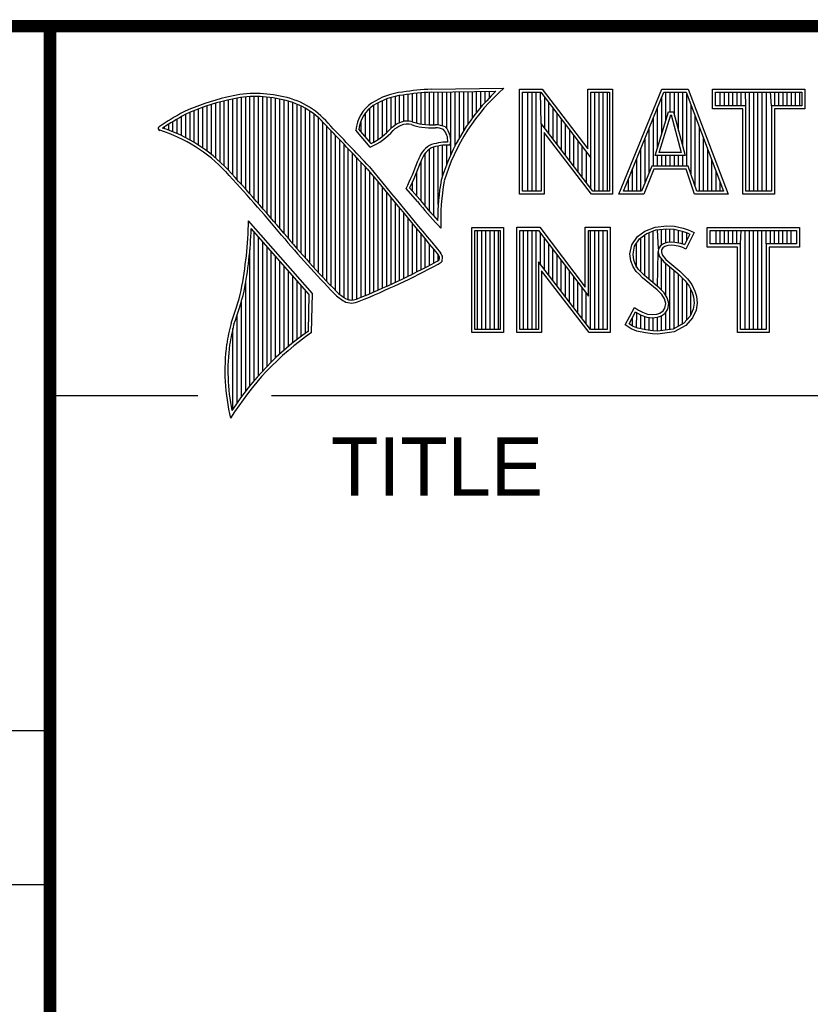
# Model space of a CAD drawing. Header units: inches. Extents: x 0 to 22, y 0 to 17.
# Tile 4 of 8: x 16.3 to 17.6, y 1.4 to 3. Entities that reach past the tile are written whole.
import ezdxf

# ---------------------------------------------------------------- set-up
doc = ezdxf.new("R2010")
doc.units = ezdxf.units.IN
doc.header["$LTSCALE"] = 1.21
doc.header["$MEASUREMENT"] = 0
doc.layers.get('0').update_dxf_attribs({"linetype": 'CONTINUOUS'})
doc.styles.get("Standard").update_dxf_attribs({"font": 'txt', "width": 0.8})

msp = doc.modelspace()

# ---------------------------------------------------------------- linework, layer by layer
at = {"color": 2, "linetype": 'CONTINUOUS'}
for p, q in [((16.3737, 2.9596), (21.5037, 2.9596)), ((16.3737, 2.9596), (16.3737, 1.2496)), ((16.375, 2.96), (21.5, 2.96)), ((16.6806, 2.707), (16.6806, 2.8459)), ((16.6875, 2.6995), (16.6875, 2.8467)), ((16.6943, 2.6918), (16.6943, 2.8472)), ((16.7011, 2.6841), (16.7011, 2.8474)), ((16.708, 2.6764), (16.708, 2.8474)), ((16.7148, 2.6685), (16.7148, 2.847)), ((16.7216, 2.6607), (16.7216, 2.8465)), ((16.7284, 2.6527), (16.7284, 2.8456)), ((16.9196, 2.7966), (16.9196, 2.8459)), ((16.9264, 2.8018), (16.9264, 2.8477)), ((16.9332, 2.8053), (16.9332, 2.849)), ((16.9401, 2.8077), (16.9401, 2.8499)), ((16.9469, 2.8082), (16.9469, 2.8509)), ((16.9537, 2.8069), (16.9537, 2.8518)), ((16.9606, 2.8048), (16.9606, 2.8525)), ((16.9674, 2.8034), (16.9674, 2.8531)), ((16.9742, 2.8027), (16.9742, 2.8536)), ((16.981, 2.8023), (16.981, 2.854)), ((16.9838, 2.8589), (17.0997, 2.8607)), ((16.9839, 2.8541), (17.087, 2.8557)), ((16.9879, 2.802), (16.9879, 2.8542)), ((16.9947, 2.8019), (16.9947, 2.8543)), ((17.0015, 2.8005), (17.0015, 2.8544)), ((17.0083, 2.7963), (17.0083, 2.8545)), ((17.0152, 2.755), (17.0152, 2.8546)), ((17.022, 2.7691), (17.022, 2.8547)), ((17.0288, 2.7817), (17.0288, 2.8548)), ((17.0357, 2.7931), (17.0357, 2.8549)), ((17.0425, 2.8035), (17.0425, 2.855)), ((17.0493, 2.8131), (17.0493, 2.8551)), ((17.0561, 2.822), (17.0561, 2.8552)), ((17.063, 2.8303), (17.063, 2.8553)), ((17.0698, 2.8381), (17.0698, 2.8554)), ((17.0766, 2.8454), (17.0766, 2.8555)), ((17.1243, 2.8592), (17.1609, 2.8592)), ((17.1243, 2.6915), (17.1243, 2.8592)), ((17.1291, 2.8543), (17.1585, 2.8543)), ((17.1291, 2.6963), (17.1291, 2.8543)), ((17.1381, 2.6963), (17.1381, 2.8543)), ((17.1447, 2.6963), (17.1447, 2.8543)), ((17.1514, 2.6963), (17.1514, 2.8543)), ((17.1589, 2.8042), (17.1581, 2.8543)), ((17.1585, 2.8543), (17.2383, 2.7492)), ((17.1609, 2.8592), (17.2334, 2.7636)), ((17.1648, 2.7965), (17.1648, 2.8461)), ((17.2334, 2.8592), (17.2732, 2.8592)), ((17.2334, 2.7636), (17.2334, 2.8592)), ((17.2383, 2.8543), (17.2684, 2.8543)), ((17.2383, 2.7492), (17.2383, 2.8543)), ((17.2449, 2.6963), (17.2449, 2.8543)), ((17.2515, 2.6963), (17.2515, 2.8543)), ((17.2582, 2.6963), (17.2582, 2.8543)), ((17.2649, 2.6963), (17.2649, 2.8543)), ((17.2684, 2.8543), (17.2684, 2.6963)), ((17.2732, 2.8592), (17.2732, 2.6915)), ((17.2831, 2.6915), (17.3516, 2.8591)), ((17.2903, 2.6964), (17.3548, 2.8542)), ((17.3516, 2.8591), (17.3938, 2.8591)), ((17.3517, 2.7882), (17.3517, 2.8465)), ((17.3548, 2.8542), (17.3905, 2.8542)), ((17.3583, 2.8098), (17.3583, 2.8542)), ((17.365, 2.8228), (17.365, 2.8542)), ((17.3717, 2.817), (17.3717, 2.8542)), ((17.3784, 2.7925), (17.3784, 2.8542)), ((17.385, 2.7679), (17.385, 2.8542)), ((17.3905, 2.8542), (17.4504, 2.6964)), ((17.3917, 2.7364), (17.3917, 2.851)), ((17.3938, 2.8591), (17.4574, 2.6915)), ((17.4327, 2.8591), (17.5802, 2.8591)), ((17.4327, 2.8278), (17.4327, 2.8591)), ((17.4375, 2.8542), (17.5753, 2.8542)), ((17.4375, 2.8327), (17.4375, 2.8542)), ((17.4451, 2.8327), (17.4451, 2.8542)), ((17.4518, 2.8327), (17.4518, 2.8542)), ((17.4585, 2.8327), (17.4585, 2.8542)), ((17.4652, 2.8327), (17.4652, 2.8542)), ((17.4718, 2.8327), (17.4718, 2.8542)), ((17.4785, 2.8327), (17.4785, 2.8542)), ((17.4859, 2.8327), (17.4852, 2.8542)), ((17.4919, 2.6964), (17.4919, 2.8542)), ((17.4985, 2.6964), (17.4985, 2.8542)), ((17.5052, 2.6964), (17.5052, 2.8542)), ((17.5119, 2.6964), (17.5119, 2.8542)), ((17.5186, 2.6964), (17.5186, 2.8542)), ((17.5269, 2.8327), (17.5252, 2.8542)), ((17.5319, 2.8327), (17.5319, 2.8542)), ((17.5386, 2.8327), (17.5386, 2.8542)), ((17.5453, 2.8327), (17.5453, 2.8542)), ((17.5519, 2.8327), (17.5519, 2.8542)), ((17.5586, 2.8327), (17.5586, 2.8542)), ((17.5653, 2.8327), (17.5653, 2.8542)), ((17.572, 2.8327), (17.572, 2.8542)), ((17.5753, 2.8542), (17.5753, 2.8327)), ((17.5802, 2.8591), (17.5802, 2.8278)), ((16.6192, 2.765), (16.6192, 2.8301)), ((16.626, 2.7601), (16.626, 2.8325)), ((16.6329, 2.7549), (16.6329, 2.8347)), ((16.6397, 2.7492), (16.6397, 2.8367)), ((16.6465, 2.7431), (16.6465, 2.8386)), ((16.6533, 2.7366), (16.6533, 2.8403)), ((16.6602, 2.7295), (16.6602, 2.8419)), ((16.667, 2.7221), (16.667, 2.8435)), ((16.6738, 2.7146), (16.6738, 2.8449)), ((16.7353, 2.6447), (16.7353, 2.8445)), ((16.7421, 2.6366), (16.7421, 2.8431)), ((16.7489, 2.6285), (16.7489, 2.8417)), ((16.7557, 2.6204), (16.7557, 2.84)), ((16.7626, 2.6125), (16.7626, 2.8378)), ((16.7694, 2.6046), (16.7694, 2.8352)), ((16.7762, 2.5968), (16.7762, 2.8321)), ((16.8923, 2.7747), (16.8923, 2.8335)), ((16.8991, 2.7788), (16.8991, 2.8375)), ((16.9059, 2.7837), (16.9059, 2.8408)), ((16.9128, 2.7896), (16.9128, 2.8436)), ((17.1714, 2.7879), (17.1714, 2.8373)), ((17.345, 2.7666), (17.345, 2.8302)), ((17.3984, 2.7232), (17.3984, 2.8334)), ((17.4859, 2.8327), (17.4375, 2.8327)), ((17.4859, 2.6964), (17.4859, 2.8327)), ((17.5753, 2.8327), (17.5269, 2.8327)), ((17.5269, 2.8327), (17.5269, 2.6964)), ((16.5851, 2.7849), (16.5851, 2.8154)), ((16.5919, 2.7815), (16.5919, 2.819)), ((16.5987, 2.7778), (16.5987, 2.8221)), ((16.6055, 2.7738), (16.6055, 2.8249)), ((16.6124, 2.7696), (16.6124, 2.8276)), ((16.7831, 2.5891), (16.7831, 2.8284)), ((16.7899, 2.5815), (16.7899, 2.8242)), ((16.7967, 2.5739), (16.7967, 2.8193)), ((16.8786, 2.783), (16.8786, 2.8206)), ((16.8855, 2.7749), (16.8855, 2.8281)), ((17.1781, 2.7792), (17.1781, 2.8285)), ((17.1848, 2.7705), (17.1848, 2.8197)), ((17.3383, 2.7364), (17.3383, 2.8138)), ((17.3409, 2.7533), (17.3624, 2.8228)), ((17.3475, 2.7581), (17.3659, 2.8179)), ((17.3624, 2.8228), (17.3701, 2.8228)), ((17.3659, 2.8179), (17.3664, 2.8179)), ((17.3664, 2.8179), (17.3827, 2.7581)), ((17.3701, 2.8228), (17.389, 2.7533)), ((17.4051, 2.7034), (17.4051, 2.8158)), ((17.481, 2.8278), (17.4327, 2.8278)), ((17.481, 2.6915), (17.481, 2.8278)), ((17.5802, 2.8278), (17.5318, 2.8278)), ((17.5318, 2.8278), (17.5318, 2.6915)), ((16.5578, 2.796), (16.5578, 2.7989)), ((16.5646, 2.7936), (16.5646, 2.8033)), ((16.5714, 2.7909), (16.5714, 2.8075)), ((16.5782, 2.788), (16.5782, 2.8116)), ((16.8035, 2.5665), (16.8035, 2.8136)), ((16.8104, 2.5591), (16.8104, 2.807)), ((16.8172, 2.5519), (16.8172, 2.7996)), ((16.8718, 2.791), (16.8718, 2.8085)), ((17.2418, 2.6963), (17.1589, 2.8042)), ((17.1589, 2.8042), (17.1589, 2.6963)), ((17.1915, 2.7618), (17.1915, 2.8109)), ((17.1981, 2.7531), (17.1981, 2.8021)), ((17.4118, 2.6964), (17.4118, 2.7982)), ((16.824, 2.5447), (16.824, 2.7924)), ((16.8308, 2.5375), (16.8308, 2.7853)), ((16.8864, 2.7664), (16.8632, 2.7937)), ((16.8877, 2.7723), (16.8682, 2.7952)), ((17.2395, 2.6915), (17.1637, 2.7899)), ((17.1637, 2.7899), (17.1637, 2.6915)), ((17.2048, 2.7445), (17.2048, 2.7933)), ((17.2115, 2.7358), (17.2115, 2.7845)), ((17.3316, 2.7267), (17.3316, 2.7975)), ((16.8377, 2.5314), (16.8377, 2.7781)), ((16.8445, 2.5262), (16.8445, 2.7709)), ((16.9947, 2.6748), (16.9947, 2.7683)), ((17.0015, 2.7195), (17.0015, 2.7694)), ((17.0083, 2.7388), (17.0083, 2.7698)), ((17.2182, 2.7271), (17.2182, 2.7757)), ((17.2248, 2.7184), (17.2248, 2.7669)), ((17.325, 2.7101), (17.325, 2.7812)), ((17.4184, 2.6964), (17.4184, 2.7806)), ((16.8513, 2.523), (16.8513, 2.7637)), ((16.8581, 2.5224), (16.8581, 2.7565)), ((16.9742, 2.672), (16.9742, 2.7568)), ((16.981, 2.664), (16.981, 2.7634)), ((16.9879, 2.6563), (16.9879, 2.7665)), ((17.2315, 2.7098), (17.2315, 2.7581)), ((17.3183, 2.6964), (17.3183, 2.7648)), ((17.389, 2.7533), (17.3409, 2.7533)), ((17.345, 2.7364), (17.345, 2.7533)), ((17.3827, 2.7581), (17.3475, 2.7581)), ((17.3517, 2.7364), (17.3517, 2.7533)), ((17.3583, 2.7364), (17.3583, 2.7533)), ((17.365, 2.7364), (17.365, 2.7533)), ((17.3717, 2.7364), (17.3717, 2.7533)), ((17.3784, 2.7364), (17.3784, 2.7533)), ((17.385, 2.7364), (17.385, 2.7533)), ((17.4251, 2.6964), (17.4251, 2.763)), ((16.865, 2.5241), (16.865, 2.7493)), ((16.8718, 2.527), (16.8718, 2.7421)), ((16.9674, 2.6802), (16.9674, 2.7444)), ((17.2382, 2.7011), (17.2383, 2.7492)), ((17.3116, 2.6964), (17.3116, 2.7485)), ((17.3356, 2.7364), (17.3195, 2.6964)), ((17.394, 2.7364), (17.3356, 2.7364)), ((17.4074, 2.6964), (17.394, 2.7364)), ((17.4318, 2.6964), (17.4318, 2.7455)), ((16.8786, 2.5298), (16.8786, 2.7348)), ((16.8855, 2.5327), (16.8855, 2.727)), ((16.9606, 2.6882), (16.9606, 2.7266)), ((17.3049, 2.6964), (17.3049, 2.7322)), ((17.3388, 2.7316), (17.3228, 2.6915)), ((17.3905, 2.7316), (17.3388, 2.7316)), ((17.4039, 2.6915), (17.3905, 2.7316)), ((17.4385, 2.6964), (17.4385, 2.7279)), ((16.8923, 2.5356), (16.8923, 2.7187)), ((16.8991, 2.5385), (16.8991, 2.7104)), ((16.9537, 2.696), (16.9537, 2.7109)), ((17.2983, 2.6964), (17.2983, 2.7158)), ((17.4451, 2.6964), (17.4451, 2.7103)), ((16.9059, 2.5415), (16.9059, 2.7022)), ((16.9128, 2.5446), (16.9128, 2.6939)), ((16.9616, 2.6797), (16.9434, 2.7005)), ((16.9653, 2.6828), (16.9492, 2.7013)), ((17.1637, 2.6915), (17.1243, 2.6915)), ((17.1589, 2.6963), (17.1291, 2.6963)), ((17.2732, 2.6915), (17.2395, 2.6915)), ((17.2684, 2.6963), (17.2418, 2.6963)), ((17.3228, 2.6915), (17.2831, 2.6915)), ((17.3195, 2.6964), (17.2903, 2.6964)), ((17.4574, 2.6915), (17.4039, 2.6915)), ((17.4504, 2.6964), (17.4074, 2.6964)), ((17.5318, 2.6915), (17.481, 2.6915)), ((17.5269, 2.6964), (17.4859, 2.6964)), ((16.9196, 2.5477), (16.9196, 2.6856)), ((16.9264, 2.5508), (16.9264, 2.6774)), ((16.9332, 2.554), (16.9332, 2.6691)), ((16.9401, 2.5573), (16.9401, 2.6608)), ((16.7939, 2.533), (16.6919, 2.6489)), ((16.9469, 2.5606), (16.9469, 2.6526)), ((16.9537, 2.5639), (16.9537, 2.6443)), ((16.999, 2.637), (16.9946, 2.6418)), ((17.3412, 2.639), (17.3596, 2.641)), ((17.3596, 2.641), (17.372, 2.6402)), ((16.789, 2.5312), (16.6964, 2.6365)), ((16.7011, 2.3939), (16.7011, 2.6311)), ((16.9606, 2.5673), (16.9606, 2.6361)), ((16.9674, 2.5708), (16.9674, 2.6278)), ((17.0482, 2.6383), (17.0988, 2.6383)), ((17.0482, 2.4708), (17.0482, 2.6383)), ((17.0531, 2.6334), (17.0939, 2.6334)), ((17.0531, 2.4756), (17.0531, 2.6334)), ((17.0577, 2.4756), (17.0577, 2.6334)), ((17.0644, 2.4756), (17.0644, 2.6334)), ((17.071, 2.4756), (17.071, 2.6334)), ((17.0777, 2.4756), (17.0777, 2.6334)), ((17.0844, 2.4756), (17.0844, 2.6334)), ((17.0911, 2.4756), (17.0911, 2.6334)), ((17.0939, 2.6334), (17.0939, 2.4756)), ((17.0988, 2.6383), (17.0988, 2.4708)), ((17.1205, 2.6385), (17.1571, 2.6385)), ((17.1205, 2.4708), (17.1205, 2.6385)), ((17.1253, 2.6336), (17.1547, 2.6336)), ((17.1253, 2.4756), (17.1253, 2.6336)), ((17.1311, 2.4756), (17.1311, 2.6336)), ((17.1378, 2.4756), (17.1378, 2.6336)), ((17.1445, 2.4756), (17.1445, 2.6336)), ((17.1511, 2.4756), (17.1511, 2.6336)), ((17.1547, 2.6336), (17.2345, 2.5284)), ((17.1571, 2.6385), (17.2296, 2.5429)), ((17.1578, 2.5799), (17.1578, 2.6295)), ((17.2296, 2.6385), (17.2694, 2.6385)), ((17.2296, 2.5429), (17.2296, 2.6385)), ((17.2345, 2.6336), (17.2646, 2.6336)), ((17.2345, 2.5284), (17.2345, 2.6336)), ((17.2379, 2.4756), (17.2379, 2.6336)), ((17.2446, 2.4756), (17.2446, 2.6336)), ((17.2513, 2.4756), (17.2513, 2.6336)), ((17.2579, 2.4756), (17.2579, 2.6336)), ((17.2646, 2.6336), (17.2646, 2.4756)), ((17.2694, 2.6385), (17.2694, 2.4708)), ((17.3127, 2.6238), (17.3245, 2.6324)), ((17.3162, 2.6204), (17.3269, 2.6281)), ((17.3245, 2.6324), (17.3412, 2.639)), ((17.3247, 2.561), (17.3247, 2.6265)), ((17.3269, 2.6281), (17.3424, 2.6343)), ((17.3314, 2.5555), (17.3314, 2.6299)), ((17.338, 2.5499), (17.338, 2.6326)), ((17.3424, 2.6343), (17.3597, 2.6362)), ((17.3466, 2.6041), (17.3447, 2.6345)), ((17.3514, 2.6103), (17.3514, 2.6353)), ((17.3581, 2.6135), (17.3581, 2.636)), ((17.3597, 2.6362), (17.3713, 2.6354)), ((17.3647, 2.6146), (17.3647, 2.6358)), ((17.3713, 2.6354), (17.3843, 2.6326)), ((17.3714, 2.6146), (17.3714, 2.6353)), ((17.372, 2.6402), (17.3856, 2.6373)), ((17.3781, 2.6134), (17.3781, 2.6339)), ((17.3843, 2.6326), (17.3921, 2.6299)), ((17.3848, 2.6117), (17.3848, 2.6324)), ((17.3856, 2.6373), (17.3939, 2.6344)), ((17.3966, 2.6278), (17.3879, 2.6106)), ((17.4031, 2.6301), (17.3899, 2.6036)), ((17.3914, 2.6176), (17.3914, 2.6301)), ((17.3921, 2.6299), (17.3966, 2.6278)), ((17.3939, 2.6344), (17.4031, 2.6301)), ((17.4242, 2.6383), (17.5717, 2.6383)), ((17.4242, 2.607), (17.4242, 2.6383)), ((17.429, 2.6334), (17.5669, 2.6334)), ((17.429, 2.6119), (17.429, 2.6334)), ((17.4382, 2.6119), (17.4382, 2.6334)), ((17.4448, 2.6119), (17.4448, 2.6334)), ((17.4515, 2.6119), (17.4515, 2.6334)), ((17.4582, 2.6119), (17.4582, 2.6334)), ((17.4649, 2.6119), (17.4649, 2.6334)), ((17.4716, 2.6119), (17.4716, 2.6334)), ((17.4774, 2.6119), (17.4782, 2.6334)), ((17.4849, 2.4756), (17.4849, 2.6334)), ((17.4916, 2.4756), (17.4916, 2.6334)), ((17.4983, 2.4756), (17.4983, 2.6334)), ((17.5049, 2.4756), (17.5049, 2.6334)), ((17.5116, 2.4756), (17.5116, 2.6334)), ((17.5185, 2.6119), (17.5183, 2.6334)), ((17.525, 2.6119), (17.525, 2.6334)), ((17.5316, 2.6119), (17.5316, 2.6334)), ((17.5383, 2.6119), (17.5383, 2.6334)), ((17.545, 2.6119), (17.545, 2.6334)), ((17.5517, 2.6119), (17.5517, 2.6334)), ((17.5583, 2.6119), (17.5583, 2.6334)), ((17.5669, 2.6334), (17.5669, 2.6119)), ((17.5717, 2.6383), (17.5717, 2.607)), ((16.708, 2.4018), (16.708, 2.6233)), ((16.7148, 2.4093), (16.7148, 2.6156)), ((16.9742, 2.5743), (16.9742, 2.6195)), ((16.981, 2.5778), (16.981, 2.6113)), ((17.1645, 2.5712), (17.1645, 2.6207)), ((17.1712, 2.5625), (17.1712, 2.6119)), ((17.3009, 2.5961), (17.3037, 2.6105)), ((17.3037, 2.6105), (17.3127, 2.6238)), ((17.3083, 2.6086), (17.3162, 2.6204)), ((17.3113, 2.5744), (17.3113, 2.6131)), ((17.318, 2.5677), (17.318, 2.6217)), ((17.3543, 2.6124), (17.3497, 2.609)), ((17.3604, 2.6142), (17.3543, 2.6124)), ((17.3664, 2.6148), (17.3604, 2.6142)), ((17.3665, 2.6099), (17.3614, 2.6094)), ((17.3726, 2.6145), (17.3664, 2.6148)), ((17.372, 2.6097), (17.3665, 2.6099)), ((17.3807, 2.6079), (17.372, 2.6097)), ((17.3819, 2.6126), (17.3726, 2.6145)), ((17.3873, 2.6109), (17.3819, 2.6126)), ((17.3879, 2.6106), (17.3873, 2.6109)), ((17.4774, 2.6119), (17.429, 2.6119)), ((17.4774, 2.4756), (17.4774, 2.6119)), ((17.5669, 2.6119), (17.5185, 2.6119)), ((17.5185, 2.6119), (17.5185, 2.4756)), ((16.6943, 2.3857), (16.6943, 2.603)), ((16.7216, 2.4165), (16.7216, 2.6078)), ((16.7284, 2.4233), (16.7284, 2.6001)), ((16.9879, 2.5814), (16.9879, 2.603)), ((16.9947, 2.5853), (16.9947, 2.5948)), ((17.1778, 2.5539), (17.1778, 2.6031)), ((17.1845, 2.5452), (17.1845, 2.5943)), ((17.302, 2.5852), (17.3009, 2.5961)), ((17.3058, 2.5959), (17.3083, 2.6086)), ((17.3068, 2.5863), (17.3058, 2.5959)), ((17.3447, 2.5443), (17.3461, 2.5993)), ((17.3466, 2.6041), (17.3461, 2.5993)), ((17.3461, 2.5993), (17.3477, 2.5922)), ((17.3497, 2.609), (17.3466, 2.6041)), ((17.3513, 2.6025), (17.351, 2.5996)), ((17.351, 2.5996), (17.3521, 2.5944)), ((17.3533, 2.6056), (17.3513, 2.6025)), ((17.3521, 2.5944), (17.3582, 2.5869)), ((17.3565, 2.6079), (17.3533, 2.6056)), ((17.3614, 2.6094), (17.3565, 2.6079)), ((17.3853, 2.6065), (17.3807, 2.6079)), ((17.3899, 2.6036), (17.3853, 2.6065)), ((17.4726, 2.607), (17.4242, 2.607)), ((17.4726, 2.4708), (17.4726, 2.607)), ((17.5717, 2.607), (17.5233, 2.607)), ((17.5233, 2.607), (17.5233, 2.4708)), ((16.7353, 2.4299), (16.7353, 2.5923)), ((16.7421, 2.4363), (16.7421, 2.5846)), ((17.238, 2.4756), (17.1551, 2.5834)), ((17.1551, 2.5834), (17.1551, 2.4756)), ((17.1912, 2.5365), (17.1912, 2.5855)), ((17.3058, 2.5754), (17.302, 2.5852)), ((17.3101, 2.5777), (17.3068, 2.5863)), ((17.3477, 2.5922), (17.3547, 2.5835)), ((17.3514, 2.5381), (17.3514, 2.5876)), ((17.3547, 2.5835), (17.3771, 2.5649)), ((17.3581, 2.5298), (17.3581, 2.5807)), ((17.3582, 2.5869), (17.3804, 2.5685)), ((16.7489, 2.4424), (16.7489, 2.5768)), ((16.7557, 2.4482), (16.7557, 2.569)), ((17.2356, 2.4708), (17.1599, 2.5692)), ((17.1599, 2.5692), (17.1599, 2.4708)), ((17.1979, 2.5278), (17.1979, 2.5767)), ((17.2045, 2.5192), (17.2045, 2.5679)), ((17.3109, 2.5679), (17.3058, 2.5754)), ((17.3147, 2.571), (17.3101, 2.5777)), ((17.3153, 2.5636), (17.3109, 2.5679)), ((17.3243, 2.5614), (17.3147, 2.571)), ((17.321, 2.5578), (17.3153, 2.5636)), ((17.3647, 2.4755), (17.3647, 2.5752)), ((17.3714, 2.4763), (17.3714, 2.5696)), ((17.3771, 2.5649), (17.383, 2.559)), ((17.3781, 2.4808), (17.3781, 2.5639)), ((17.3804, 2.5685), (17.3864, 2.5624)), ((17.3864, 2.5624), (17.3925, 2.5561)), ((16.6875, 2.377), (16.6875, 2.5502)), ((16.7626, 2.4538), (16.7626, 2.5613)), ((16.7694, 2.4592), (16.7694, 2.5535)), ((17.2112, 2.5105), (17.2112, 2.5591)), ((17.2179, 2.5018), (17.2179, 2.5503)), ((17.3441, 2.5385), (17.321, 2.5578)), ((17.3474, 2.5421), (17.3243, 2.5614)), ((17.383, 2.559), (17.3888, 2.5529)), ((17.3848, 2.4834), (17.3848, 2.5571)), ((17.3888, 2.5529), (17.3953, 2.5446)), ((17.3914, 2.4908), (17.3914, 2.5495)), ((17.3925, 2.5561), (17.3994, 2.5472)), ((17.3994, 2.5472), (17.4046, 2.5368)), ((16.7762, 2.4644), (16.7762, 2.5458)), ((16.7831, 2.4694), (16.7831, 2.538)), ((16.788, 2.4729), (16.789, 2.5312)), ((16.7927, 2.4704), (16.7939, 2.533)), ((17.2246, 2.4931), (17.2246, 2.5415)), ((17.2312, 2.4844), (17.2312, 2.5327)), ((17.3516, 2.5311), (17.3441, 2.5385)), ((17.3554, 2.5341), (17.3474, 2.5421)), ((17.3559, 2.5241), (17.3516, 2.5311)), ((17.3604, 2.5261), (17.3554, 2.5341)), ((17.3953, 2.5446), (17.4001, 2.535)), ((17.3981, 2.4982), (17.3981, 2.5389)), ((17.4001, 2.535), (17.4024, 2.5275)), ((17.4046, 2.5368), (17.4072, 2.5285)), ((16.6806, 2.368), (16.6806, 2.52)), ((17.3579, 2.5169), (17.3559, 2.5241)), ((17.3565, 2.5097), (17.3579, 2.5169)), ((17.3629, 2.5171), (17.3604, 2.5261)), ((17.3611, 2.5079), (17.3629, 2.5171)), ((17.4031, 2.5174), (17.4016, 2.5077)), ((17.4024, 2.5275), (17.4031, 2.5174)), ((17.408, 2.5172), (17.4063, 2.5063)), ((17.4072, 2.5285), (17.408, 2.5172)), ((17.2931, 2.483), (17.3081, 2.5106)), ((17.2995, 2.4845), (17.3097, 2.5034)), ((17.3081, 2.5106), (17.3144, 2.506)), ((17.3097, 2.5034), (17.3119, 2.5018)), ((17.3113, 2.478), (17.3119, 2.5018)), ((17.3119, 2.5018), (17.3189, 2.4983)), ((17.3144, 2.506), (17.3207, 2.5028)), ((17.3207, 2.5028), (17.3291, 2.5)), ((17.3291, 2.5), (17.3366, 2.4991)), ((17.3366, 2.4991), (17.3435, 2.4997)), ((17.3435, 2.4997), (17.3487, 2.5017)), ((17.3487, 2.5017), (17.3536, 2.5051)), ((17.351, 2.4974), (17.3572, 2.5017)), ((17.3536, 2.5051), (17.3565, 2.5097)), ((17.3572, 2.5017), (17.3611, 2.5079)), ((17.3581, 2.4746), (17.3581, 2.5024)), ((17.4016, 2.5077), (17.3967, 2.4966)), ((17.4063, 2.5063), (17.4008, 2.4939)), ((16.6738, 2.3584), (16.6738, 2.4982)), ((17.3049, 2.4809), (17.2995, 2.4845)), ((17.3047, 2.481), (17.3047, 2.4941)), ((17.318, 2.4765), (17.318, 2.4986)), ((17.3189, 2.4983), (17.328, 2.4952)), ((17.3247, 2.475), (17.3247, 2.4963)), ((17.328, 2.4952), (17.3365, 2.4942)), ((17.3314, 2.474), (17.3314, 2.4948)), ((17.3365, 2.4942), (17.3446, 2.4949)), ((17.338, 2.473), (17.338, 2.494)), ((17.3446, 2.4949), (17.351, 2.4974)), ((17.3447, 2.4728), (17.3447, 2.4949)), ((17.3514, 2.4737), (17.3514, 2.4975)), ((17.3868, 2.4857), (17.3699, 2.4761)), ((17.3967, 2.4966), (17.3868, 2.4857)), ((17.4008, 2.4939), (17.3899, 2.4818)), ((16.667, 2.3482), (16.667, 2.477)), ((17.0988, 2.4708), (17.0482, 2.4708)), ((17.0939, 2.4756), (17.0531, 2.4756)), ((17.1599, 2.4708), (17.1205, 2.4708)), ((17.1551, 2.4756), (17.1253, 2.4756)), ((17.2694, 2.4708), (17.2356, 2.4708)), ((17.2646, 2.4756), (17.238, 2.4756)), ((17.3026, 2.4766), (17.2931, 2.483)), ((17.3118, 2.4729), (17.3026, 2.4766)), ((17.3132, 2.4775), (17.3049, 2.4809)), ((17.3254, 2.47), (17.3118, 2.4729)), ((17.3262, 2.4748), (17.3132, 2.4775)), ((17.3369, 2.4683), (17.3254, 2.47)), ((17.3373, 2.4731), (17.3262, 2.4748)), ((17.3452, 2.468), (17.3369, 2.4683)), ((17.345, 2.4729), (17.3373, 2.4731)), ((17.3699, 2.4761), (17.345, 2.4729)), ((17.3714, 2.4714), (17.3452, 2.468)), ((17.3899, 2.4818), (17.3714, 2.4714)), ((17.5233, 2.4708), (17.4726, 2.4708)), ((17.5185, 2.4756), (17.4774, 2.4756)), ((16.375, 2.37), (16.6109, 2.37)), ((16.7288, 2.37), (21.5, 2.37)), ((13.61, 1.835), (16.375, 1.835)), ((16.375, 1.5888), (13.61, 1.5888))]:
    msp.add_line(p, q, dxfattribs=at)
at = {"color": 7, "linetype": 'CONTINUOUS', "const_width": 0.02}
for points in [[(13.6, 2.9595), (21.5, 2.96)], [(16.375, 2.96), (16.375, 0.5)]]:
    msp.add_lwpolyline(points, dxfattribs=at)
at = {"color": 2, "linetype": 'CONTINUOUS'}
for centre, radius, start, end in [((16.7315, 2.5144), 0.3399, 102.6162, 114.8514), ((16.7034, 2.6747), 0.1775, 77.2819, 105.0682), ((16.7034, 2.6747), 0.1727, 77.2314, 105.1003), ((16.7222, 2.7226), 0.1269, 40.2333, 80.7735), ((16.9502, 2.7423), 0.1128, 96.3009, 123.1685), ((16.9502, 2.7423), 0.108, 96.2443, 123.1259), ((17.0005, 2.4511), 0.4082, 92.3475, 98.8367), ((17.0005, 2.4511), 0.4034, 92.3569, 98.8525), ((17.308, 2.6221), 0.3216, 133.4014, 163.4571), ((17.308, 2.6221), 0.3168, 131.1193, 163.4132), ((16.7315, 2.5144), 0.3351, 102.5989, 114.8296), ((16.7222, 2.7226), 0.1221, 40.1653, 80.8429), ((16.923, 2.7875), 0.0602, 125.032, 174.0466), ((16.923, 2.7875), 0.0554, 125.1142, 171.9572), ((16.7759, 2.4698), 0.3996, 117.9347, 124.5691), ((16.7759, 2.4698), 0.3948, 117.954, 124.0374), ((16.5507, 2.7963), 0.00298, 121.3543, 265.8048), ((9.1994, -4.4938), 10.5463, 43.2461, 43.76704), ((9.199, -4.4944), 10.5518, 43.24607, 43.76701), ((16.9517, 2.7612), 0.0478, 112.9196, 132.2699), ((16.9517, 2.7612), 0.043, 112.6662, 131.9321), ((16.9455, 2.7813), 0.0269, 72.6128, 117.3853), ((16.9455, 2.7813), 0.0221, 72.9381, 117.8635), ((16.977, 2.8697), 0.0718, 249.5515, 263.1636), ((16.977, 2.8697), 0.067, 249.4455, 263.1373), ((16.9944, 3.0501), 0.253, 264.1107, 269.1006), ((16.9944, 3.0501), 0.2482, 264.1189, 269.068), ((16.9917, 2.7681), 0.0339, 64.4685, 92.2537), ((16.9825, 2.7769), 0.0323, 347.1178, 42.4037), ((16.4773, 2.5601), 0.2445, 43.1672, 72.5708), ((16.4772, 2.5601), 0.2493, 43.1664, 71.8497), ((16.8429, 2.8642), 0.107, 293.9928, 318.4439), ((16.8429, 2.8642), 0.1022, 295.9966, 318.5916), ((16.9917, 2.7681), 0.0291, 66.3231, 92.5053), ((16.9825, 2.7769), 0.0275, 355.2987, 40.4494), ((17.0047, 2.732), 0.0441, 122.6948, 163.4996), ((17.0094, 2.698), 0.0767, 89.6565, 111.8738), ((17.0094, 2.698), 0.0719, 86.3769, 111.5054), ((17.0047, 2.732), 0.0393, 123.3496, 163.7165), ((16.5488, 2.8964), 0.4406, 333.6063, 339.8409), ((16.5488, 2.8963), 0.4454, 334.022, 339.8635), ((14.6645, 0.8858), 2.7122, 39.9143, 42.7655), ((14.6639, 0.8852), 2.7178, 39.9159, 42.7668), ((117.205, 85.4976), 130.0576, 219.522219, 219.6006), ((117.1292, 85.4341), 129.954, 219.521832, 219.600442), ((17.3248, 2.6518), 0.3309, 169.2392, 180.3763), ((17.3248, 2.6518), 0.3261, 169.2807, 182.6075), ((17.5234, 3.1364), 0.724, 219.1087, 223.0885), ((17.5234, 3.1364), 0.7192, 219.1032, 222.5932), ((16.0461, 2.6599), 0.6459, 349.0852, 359.0204), ((16.0461, 2.6599), 0.6507, 349.0758, 357.94), ((18.1342, 3.7937), 1.815, 220.0434, 224.0127), ((18.1343, 3.7937), 1.8102, 220.042, 224.0069), ((16.9709, 2.5786), 0.0288, 26.3697, 33.9), ((16.9709, 2.5786), 0.0336, 24.6866, 34.3242), ((16.3916, 3.7016), 1.269, 291.9871, 298.2491), ((16.3917, 3.7016), 1.2737, 291.9984, 298.2504), ((16.98, 2.6057), 0.0252, 299.2501, 311.2614), ((16.98, 2.6057), 0.03, 299.1847, 314.8198), ((16.9687, 2.5899), 0.028, 353.6797, 3.043), ((16.9687, 2.5899), 0.0328, 350.4758, 4.7759), ((16.2632, 2.6388), 0.4292, 339.0712, 346.3669), ((16.2632, 2.6388), 0.434, 339.1085, 346.381), ((16.9079, 2.6176), 0.116, 227.0911, 236.9191), ((16.9079, 2.6176), 0.1112, 227.1627, 236.7917), ((16.8565, 2.5437), 0.0261, 242.8484, 298.0511), ((16.8565, 2.5437), 0.0213, 243.4913, 298.7009), ((17.0658, 2.3848), 0.4141, 165.9359, 170.6858), ((17.0658, 2.3848), 0.4093, 165.9761, 170.6762), ((17.0508, 2.0969), 0.454, 124.6428, 148.5563), ((17.0508, 2.0969), 0.4588, 124.9509, 147.098), ((16.9723, 2.4095), 0.318, 172.3562, 193.7958), ((16.9723, 2.4095), 0.3132, 172.3688, 191.6866)]:
    msp.add_arc(centre, radius, start, end, dxfattribs=at)

# ---------------------------------------------------------------- texts
msp.add_text('TITLE', height=0.093, dxfattribs=at).set_placement((16.8235, 2.21))

doc.saveas('drawing.dxf')
